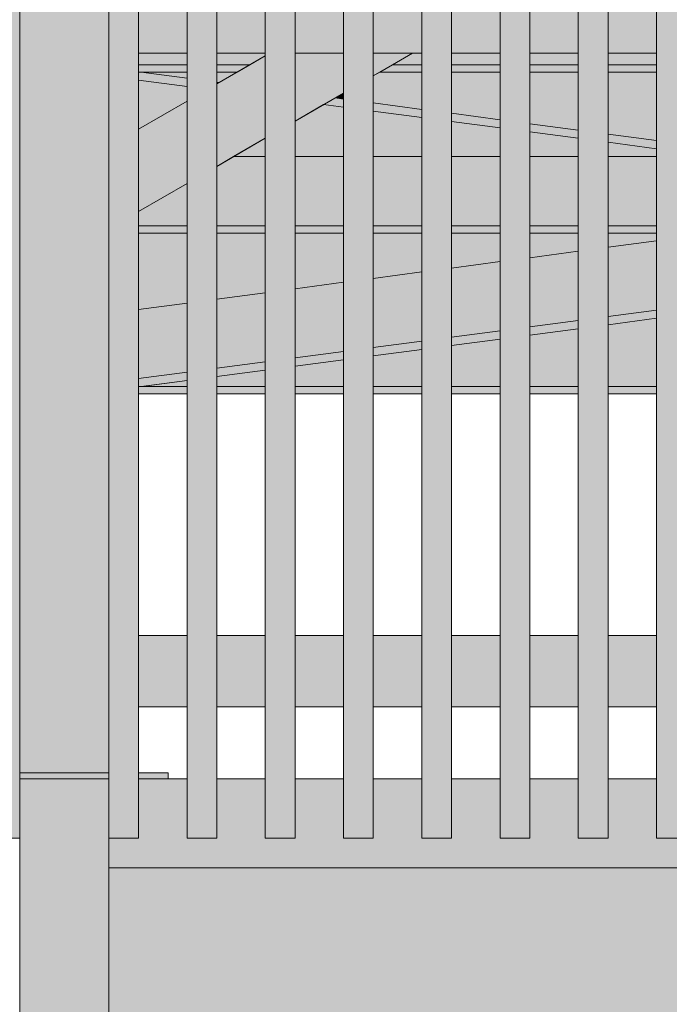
# Model space of a CAD drawing. Header units: millimetres. Extents: x 0 to 1517, y -116 to 725.
# Tile 143 of 256: x 733 to 744, y 290 to 307. Entities that reach past the tile are written whole.
import ezdxf

# ---------------------------------------------------------------- set-up
doc = ezdxf.new("R2010")
doc.units = ezdxf.units.MM
doc.layers.add('Ech.1_100', color=7, linetype='Continuous')
doc.styles.add('tahoma-z-r', font='txt', dxfattribs={"width": 0.704918})
doc.dimstyles.new('ISO-25', dxfattribs={"dimtxt": 2.5, "dimasz": 2.5, "dimexe": 1.25, "dimexo": 0.625, "dimtad": 1, "dimtxsty": 'Standard', "dimcen": 2.5, "dimadec": 0, "dimazin": 0, "dimtfac": 1, "dimtmove": 0, "dimatfit": 3, "dimfxl": 1, "dimarcsym": 0})

# ---------------------------------------------------------------- blocks, each defined once
blk = doc.blocks.new('cw-dimension-symbol2')
at = {"color": 0, "linetype": 'Continuous', "lineweight": -2}
for p, q in [((-0.5, -0.5), (0.5, 0.5)), ((-1, 0), (1, 0))]:
    blk.add_line(p, q, dxfattribs=at)
blk = doc.blocks.new('*D91')
at = {"layer": 'Defpoints', "color": 0}
for p in [(735.971, 334.007), (872.956, 301.823), (872.471, 299.882)]:
    blk.add_point(p, dxfattribs=at)
at = {"layer": 'Ech.1_100', "color": 0, "linetype": 'Continuous', "lineweight": -2}
for p, q in [((735.971, 334.007), (736.602, 336.53)), ((737.038, 335.802), (872.374, 301.968)), ((872.471, 299.882), (873.102, 302.405))]:
    blk.add_line(p, q, dxfattribs=at)
at = {"layer": 'Ech.1_100', "color": 0, "lineweight": -2, "xscale": 0.6000000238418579, "yscale": 0.6000000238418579, "zscale": 0.6000000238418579}
for p, rotation in [((736.456, 335.948), 165.9637565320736), ((872.956, 301.823), 345.9637565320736)]:
    blk.add_blockref('cw-dimension-symbol2', p, dxfattribs=dict(at, rotation=rotation))
at = {"layer": 'Ech.1_100', "color": 7, "linetype": 'Continuous', "lineweight": 5, "insert": (805.252, 321.068), "char_height": 2.5, "attachment_point": 5, "rotation": 345.9638, "style": 'tahoma-z-r'}
blk.add_mtext('14.07', dxfattribs=at)

msp = doc.modelspace()

# ---------------------------------------------------------------- hatches: boundary and pattern name
at = {"layer": 'Ech.1_100', "linetype": 'Continuous', "lineweight": 5, "true_color": 0xe0c8b3, "transparency": 33554687}
msp.add_hatch(color=9, dxfattribs=at).paths.add_polyline_path([(732.58, 294.25), (734.08, 294.25), (734.08, 328.954), (732.58, 328.279), (732.58, 294.25)])
at = {"layer": 'Ech.1_100', "linetype": 'Continuous', "lineweight": 5, "true_color": 0xeaddd7, "transparency": 33554687}
for points in [[(732.08, 293.15), (732.58, 293.15), (732.58, 325.311), (732.08, 325.436), (732.08, 293.15)], [(734.08, 293.15), (734.58, 293.15), (734.58, 324.811), (734.08, 324.936), (734.08, 293.15)], [(735.397, 293.15), (735.897, 293.15), (735.897, 323.967), (735.397, 324.092), (735.397, 293.15)], [(736.713, 293.15), (737.213, 293.15), (737.213, 323.637), (736.713, 323.762), (736.713, 293.15)], [(738.03, 293.15), (738.53, 293.15), (738.53, 323.308), (738.03, 323.433), (738.03, 293.15)], [(739.347, 293.15), (739.847, 293.15), (739.847, 322.979), (739.347, 323.104), (739.347, 293.15)], [(740.663, 293.15), (741.163, 293.15), (741.163, 322.65), (740.663, 322.775), (740.663, 293.15)], [(741.98, 293.15), (742.48, 293.15), (742.48, 322.321), (741.98, 322.446), (741.98, 293.15)], [(743.297, 293.15), (743.797, 293.15), (743.797, 321.992), (743.297, 322.117), (743.297, 293.15)]]:
    msp.add_hatch(color=254, dxfattribs=at).paths.add_polyline_path(points)
at = {"layer": 'Ech.1_100', "linetype": 'Continuous', "lineweight": 5, "true_color": 0xd4c4b3, "transparency": 33554687}
for points in [[(735.397, 307.557), (734.58, 307.557), (734.58, 306.357), (735.397, 306.357), (735.397, 307.557)], [(735.897, 306.357), (736.713, 306.357), (736.713, 307.557), (735.897, 307.557), (735.897, 306.357)], [(737.213, 306.357), (738.03, 306.357), (738.03, 307.557), (737.213, 307.557), (737.213, 306.357)], [(738.53, 306.357), (739.347, 306.357), (739.347, 307.557), (738.53, 307.557), (738.53, 306.357)], [(739.847, 306.357), (740.663, 306.357), (740.663, 307.557), (739.847, 307.557), (739.847, 306.357)], [(741.163, 306.357), (741.98, 306.357), (741.98, 307.557), (741.163, 307.557), (741.163, 306.357)], [(742.48, 306.357), (743.297, 306.357), (743.297, 307.557), (742.48, 307.557), (742.48, 306.357)], [(735.397, 296.557), (734.58, 296.557), (734.58, 295.357), (735.397, 295.357), (735.397, 296.557)], [(736.713, 296.557), (735.897, 296.557), (735.897, 295.357), (736.713, 295.357), (736.713, 296.557)], [(738.03, 296.557), (737.213, 296.557), (737.213, 295.357), (738.03, 295.357), (738.03, 296.557)], [(739.347, 296.557), (738.53, 296.557), (738.53, 295.357), (739.347, 295.357), (739.347, 296.557)], [(740.663, 296.557), (739.847, 296.557), (739.847, 295.357), (740.663, 295.357), (740.663, 296.557)], [(741.98, 296.557), (741.163, 296.557), (741.163, 295.357), (741.98, 295.357), (741.98, 296.557)], [(743.297, 296.557), (742.48, 296.557), (742.48, 295.357), (743.297, 295.357), (743.297, 296.557)]]:
    msp.add_hatch(color=9, dxfattribs=at).paths.add_polyline_path(points)
at = {"layer": 'Ech.1_100', "linetype": 'Continuous', "lineweight": 5, "true_color": 0xe0d1b3, "transparency": 33554687}
for points in [[(734.58, 306.161), (735.397, 306.161), (735.397, 306.357), (734.58, 306.357), (734.58, 306.161)], [(735.897, 306.161), (736.451, 306.161), (736.713, 306.312), (736.713, 306.357), (735.897, 306.357), (735.897, 306.161)], [(738.851, 306.161), (739.347, 306.161), (739.347, 306.357), (739.191, 306.357), (738.851, 306.161)], [(739.847, 306.161), (740.663, 306.161), (740.663, 306.357), (739.847, 306.357), (739.847, 306.161)], [(741.163, 306.161), (741.98, 306.161), (741.98, 306.357), (741.163, 306.357), (741.163, 306.161)], [(742.48, 306.161), (743.297, 306.161), (743.297, 306.357), (742.48, 306.357), (742.48, 306.161)], [(734.58, 306.039), (735.397, 306.039), (735.397, 306.161), (734.58, 306.161), (734.58, 306.039)], [(736.451, 306.161), (735.897, 306.161), (735.897, 306.039), (736.239, 306.039), (736.451, 306.161)], [(738.639, 306.039), (739.347, 306.039), (739.347, 306.161), (738.851, 306.161), (738.639, 306.039)], [(739.847, 306.039), (740.663, 306.039), (740.663, 306.161), (739.847, 306.161), (739.847, 306.039)], [(741.163, 306.039), (741.98, 306.039), (741.98, 306.161), (741.163, 306.161), (741.163, 306.039)], [(742.48, 306.039), (743.297, 306.039), (743.297, 306.161), (742.48, 306.161), (742.48, 306.039)], [(735.897, 303.456), (736.713, 303.456), (736.713, 304.619), (736.18, 304.619), (735.897, 304.455), (735.897, 303.456)], [(737.213, 303.456), (738.03, 303.456), (738.03, 304.619), (737.213, 304.619), (737.213, 303.456)], [(738.53, 303.456), (739.347, 303.456), (739.347, 304.619), (738.53, 304.619), (738.53, 303.456)], [(739.847, 303.456), (740.663, 303.456), (740.663, 304.619), (739.847, 304.619), (739.847, 303.456)], [(741.163, 303.456), (741.98, 303.456), (741.98, 304.619), (741.163, 304.619), (741.163, 303.456)], [(742.48, 303.456), (743.297, 303.456), (743.297, 304.619), (742.48, 304.619), (742.48, 303.456)], [(734.58, 303.456), (735.397, 303.456), (735.397, 304.167), (734.58, 303.695), (734.58, 303.456)], [(734.58, 303.333), (735.397, 303.333), (735.397, 303.456), (734.58, 303.456), (734.58, 303.333)], [(735.897, 303.333), (736.713, 303.333), (736.713, 303.456), (735.897, 303.456), (735.897, 303.333)], [(737.213, 303.333), (738.03, 303.333), (738.03, 303.456), (737.213, 303.456), (737.213, 303.333)], [(738.53, 303.333), (739.347, 303.333), (739.347, 303.456), (738.53, 303.456), (738.53, 303.333)], [(739.847, 303.333), (740.663, 303.333), (740.663, 303.456), (739.847, 303.456), (739.847, 303.333)], [(741.163, 303.333), (741.98, 303.333), (741.98, 303.456), (741.163, 303.456), (741.163, 303.333)], [(742.48, 303.333), (743.297, 303.333), (743.297, 303.456), (742.48, 303.456), (742.48, 303.333)], [(742.48, 300.751), (743.297, 300.751), (743.297, 301.898), (742.48, 301.789), (742.48, 300.751)], [(741.163, 300.751), (741.98, 300.751), (741.98, 301.723), (741.163, 301.615), (741.163, 300.751)], [(739.847, 300.751), (740.663, 300.751), (740.663, 301.549), (739.847, 301.441), (739.847, 300.751)], [(738.53, 300.751), (739.347, 300.751), (739.347, 301.375), (738.53, 301.267), (738.53, 300.751)], [(737.213, 300.751), (738.03, 300.751), (738.03, 301.2), (737.213, 301.092), (737.213, 300.751)], [(735.897, 300.751), (736.713, 300.751), (736.713, 301.026), (735.897, 300.918), (735.897, 300.751)], [(734.58, 300.628), (735.397, 300.628), (735.397, 300.751), (734.633, 300.751), (734.624, 300.75), (734.58, 300.75), (734.58, 300.628)], [(734.633, 300.751), (735.397, 300.751), (735.397, 300.852), (734.633, 300.751)], [(735.897, 300.628), (736.713, 300.628), (736.713, 300.751), (735.897, 300.751), (735.897, 300.628)], [(737.213, 300.628), (738.03, 300.628), (738.03, 300.751), (737.213, 300.751), (737.213, 300.628)], [(738.53, 300.628), (739.347, 300.628), (739.347, 300.751), (738.53, 300.751), (738.53, 300.628)], [(739.847, 300.628), (740.663, 300.628), (740.663, 300.751), (739.847, 300.751), (739.847, 300.628)], [(741.163, 300.628), (741.98, 300.628), (741.98, 300.751), (741.163, 300.751), (741.163, 300.628)], [(742.48, 300.628), (743.297, 300.628), (743.297, 300.751), (742.48, 300.751), (742.48, 300.628)]]:
    msp.add_hatch(color=254, dxfattribs=at).paths.add_polyline_path(points)
at = {"layer": 'Ech.1_100', "linetype": 'Continuous', "lineweight": 5, "true_color": 0xe0d9d1, "transparency": 33554687}
for points in [[(735.897, 304.455), (736.713, 304.927), (736.713, 306.312), (735.897, 305.841), (735.897, 304.455)], [(738.03, 306.357), (737.213, 306.357), (737.213, 305.215), (738.03, 305.687), (738.03, 306.357)], [(739.191, 306.357), (738.53, 306.357), (738.53, 305.976), (739.191, 306.357)], [(734.624, 306.039), (734.58, 306.039), (734.58, 305.906), (735.397, 305.798), (735.397, 305.936), (734.624, 306.039)], [(735.397, 306.039), (734.624, 306.039), (735.397, 305.936), (735.397, 306.039)], [(736.239, 306.039), (735.897, 306.039), (735.897, 305.87), (735.938, 305.865), (736.239, 306.039)], [(739.347, 306.039), (738.639, 306.039), (738.53, 305.976), (738.53, 305.522), (739.347, 305.413), (739.347, 306.039)], [(740.663, 306.039), (739.847, 306.039), (739.847, 305.347), (740.663, 305.239), (740.663, 306.039)], [(741.98, 306.039), (741.163, 306.039), (741.163, 305.173), (741.98, 305.065), (741.98, 306.039)], [(743.297, 306.039), (742.48, 306.039), (742.48, 304.999), (743.297, 304.891), (743.297, 306.039)], [(735.938, 305.865), (735.897, 305.87), (735.897, 305.841), (735.938, 305.865)], [(734.58, 303.695), (735.397, 304.167), (735.397, 305.552), (734.58, 305.081), (734.58, 303.695)], [(737.695, 305.494), (738.03, 305.45), (738.03, 305.588), (737.89, 305.606), (737.695, 305.494)], [(737.89, 305.606), (738.03, 305.588), (738.03, 305.687), (737.89, 305.606)], [(739.347, 305.413), (738.53, 305.522), (738.53, 305.383), (739.347, 305.275), (739.347, 305.413)], [(740.663, 305.239), (739.847, 305.347), (739.847, 305.209), (740.663, 305.101), (740.663, 305.239)], [(741.163, 305.035), (741.98, 304.927), (741.98, 305.065), (741.163, 305.173), (741.163, 305.035)], [(743.297, 304.891), (742.48, 304.999), (742.48, 304.861), (743.297, 304.752), (743.297, 304.891)], [(743.297, 303.2), (742.48, 303.092), (742.48, 301.928), (743.297, 302.036), (743.297, 303.2)], [(741.163, 301.753), (741.98, 301.861), (741.98, 303.026), (741.163, 302.918), (741.163, 301.753)], [(739.847, 301.579), (740.663, 301.687), (740.663, 302.851), (739.847, 302.743), (739.847, 301.579)], [(738.53, 301.405), (739.347, 301.513), (739.347, 302.677), (738.53, 302.569), (738.53, 301.405)], [(737.213, 301.23), (738.03, 301.339), (738.03, 302.503), (737.213, 302.395), (737.213, 301.23)], [(736.713, 302.328), (735.897, 302.22), (735.897, 301.056), (736.713, 301.164), (736.713, 302.328)], [(735.397, 302.154), (734.58, 302.046), (734.58, 300.882), (735.397, 300.99), (735.397, 302.154)], [(742.48, 301.789), (743.297, 301.898), (743.297, 302.036), (742.48, 301.928), (742.48, 301.789)], [(741.163, 301.615), (741.98, 301.723), (741.98, 301.861), (741.163, 301.753), (741.163, 301.615)], [(740.663, 301.687), (739.847, 301.579), (739.847, 301.441), (740.663, 301.549), (740.663, 301.687)], [(738.53, 301.267), (739.347, 301.375), (739.347, 301.513), (738.53, 301.405), (738.53, 301.267)], [(737.213, 301.092), (738.03, 301.2), (738.03, 301.339), (737.213, 301.23), (737.213, 301.092)], [(735.897, 300.918), (736.713, 301.026), (736.713, 301.164), (735.897, 301.056), (735.897, 300.918)], [(734.58, 300.75), (734.624, 300.75), (735.397, 300.852), (735.397, 300.99), (734.58, 300.882), (734.58, 300.75)]]:
    msp.add_hatch(color=254, dxfattribs=at).paths.add_polyline_path(points)
at = {"layer": 'Ech.1_100', "linetype": 'Continuous', "lineweight": 5, "true_color": 0xe6f1fc, "transparency": 33554687}
for points in [[(735.397, 305.798), (734.58, 305.906), (734.58, 305.081), (735.397, 305.552), (735.397, 305.798)], [(737.213, 304.619), (738.03, 304.619), (738.03, 305.45), (737.695, 305.494), (737.213, 305.215), (737.213, 304.619)], [(738.53, 304.619), (739.347, 304.619), (739.347, 305.275), (738.53, 305.383), (738.53, 304.619)], [(739.847, 304.619), (740.663, 304.619), (740.663, 305.101), (739.847, 305.209), (739.847, 304.619)], [(736.18, 304.619), (736.713, 304.619), (736.713, 304.927), (736.18, 304.619)], [(741.163, 304.619), (741.98, 304.619), (741.98, 304.927), (741.163, 305.035), (741.163, 304.619)], [(742.48, 304.619), (743.297, 304.619), (743.297, 304.752), (742.48, 304.861), (742.48, 304.619)], [(735.397, 303.333), (734.58, 303.333), (734.58, 302.046), (735.397, 302.154), (735.397, 303.333)], [(736.713, 303.333), (735.897, 303.333), (735.897, 302.22), (736.713, 302.328), (736.713, 303.333)], [(738.03, 303.333), (737.213, 303.333), (737.213, 302.395), (738.03, 302.503), (738.03, 303.333)], [(739.347, 303.333), (738.53, 303.333), (738.53, 302.569), (739.347, 302.677), (739.347, 303.333)], [(740.663, 303.333), (739.847, 303.333), (739.847, 302.743), (740.663, 302.851), (740.663, 303.333)], [(741.98, 303.333), (741.163, 303.333), (741.163, 302.918), (741.98, 303.026), (741.98, 303.333)], [(743.297, 303.333), (742.48, 303.333), (742.48, 303.092), (743.297, 303.2), (743.297, 303.333)]]:
    msp.add_hatch(color=7, dxfattribs=at).paths.add_polyline_path(points)
at = {"layer": 'Ech.1_100', "linetype": 'Continuous', "lineweight": 5, "true_color": 0xb3d6f7, "transparency": 33554687}
for points in [[(734.08, 294.25), (732.58, 294.25), (732.58, 294.15), (734.08, 294.15), (734.08, 294.25)], [(734.58, 294.15), (735.08, 294.15), (735.08, 294.25), (734.58, 294.25), (734.58, 294.15)]]:
    msp.add_hatch(color=254, dxfattribs=at).paths.add_polyline_path(points)
at = {"layer": 'Ech.1_100', "linetype": 'Continuous', "lineweight": 5, "true_color": 0xdcdcdc, "transparency": 33554687}
for points in [[(734.08, 294.15), (732.58, 294.15), (732.58, 257.357), (734.08, 257.357), (734.08, 294.15)], [(734.08, 292.65), (774.08, 292.65), (774.08, 293.15), (773.58, 293.15), (773.58, 294.15), (772.763, 294.15), (772.763, 293.15), (772.263, 293.15), (772.263, 294.15), (771.447, 294.15), (771.447, 293.15), (770.947, 293.15), (770.947, 294.15), (770.13, 294.15), (770.13, 293.15), (769.63, 293.15), (769.63, 294.15), (768.813, 294.15), (768.813, 293.15), (768.313, 293.15), (768.313, 294.15), (767.497, 294.15), (767.497, 293.15), (766.997, 293.15), (766.997, 294.15), (766.18, 294.15), (766.18, 293.15), (765.68, 293.15), (765.68, 294.15), (764.863, 294.15), (764.863, 293.15), (764.363, 293.15), (764.363, 294.15), (763.547, 294.15), (763.547, 293.15), (763.047, 293.15), (763.047, 294.15), (762.23, 294.15), (762.23, 293.15), (761.73, 293.15), (761.73, 294.15), (760.913, 294.15), (760.913, 293.15), (760.413, 293.15), (760.413, 294.15), (759.597, 294.15), (759.597, 293.15), (759.097, 293.15), (759.097, 294.15), (758.28, 294.15), (758.28, 293.15), (757.78, 293.15), (757.78, 294.15), (756.963, 294.15), (756.963, 293.15), (756.463, 293.15), (756.463, 294.15), (755.647, 294.15), (755.647, 293.15), (755.147, 293.15), (755.147, 294.15), (754.33, 294.15), (754.33, 293.15), (753.83, 293.15), (753.83, 294.15), (753.013, 294.15), (753.013, 293.15), (752.513, 293.15), (752.513, 294.15), (751.697, 294.15), (751.697, 293.15), (751.197, 293.15), (751.197, 294.15), (750.38, 294.15), (750.38, 293.15), (749.88, 293.15), (749.88, 294.15), (749.063, 294.15), (749.063, 293.15), (748.563, 293.15), (748.563, 294.15), (747.747, 294.15), (747.747, 293.15), (747.247, 293.15), (747.247, 294.15), (746.43, 294.15), (746.43, 293.15), (745.93, 293.15), (745.93, 294.15), (745.113, 294.15), (745.113, 293.15), (744.613, 293.15), (744.613, 294.15), (743.797, 294.15), (743.797, 293.15), (743.297, 293.15), (743.297, 294.15), (742.48, 294.15), (742.48, 293.15), (741.98, 293.15), (741.98, 294.15), (741.163, 294.15), (741.163, 293.15), (740.663, 293.15), (740.663, 294.15), (739.847, 294.15), (739.847, 293.15), (739.347, 293.15), (739.347, 294.15), (738.53, 294.15), (738.53, 293.15), (738.03, 293.15), (738.03, 294.15), (737.213, 294.15), (737.213, 293.15), (736.713, 293.15), (736.713, 294.15), (735.897, 294.15), (735.897, 293.15), (735.397, 293.15), (735.397, 294.15), (734.58, 294.15), (734.58, 293.15), (734.08, 293.15), (734.08, 292.65)]]:
    msp.add_hatch(color=254, dxfattribs=at).paths.add_polyline_path(points)
at = {"layer": 'Ech.1_100', "linetype": 'Continuous', "lineweight": 5, "true_color": 0xf8f8f8, "transparency": 33554687}
msp.add_hatch(color=7, dxfattribs=at).paths.add_polyline_path([(774.08, 292.65), (734.08, 292.65), (734.08, 257.357), (774.08, 257.357), (774.08, 292.65)])

# ---------------------------------------------------------------- linework, layer by layer
at = {"layer": 'Ech.1_100', "color": 7, "linetype": 'Continuous', "lineweight": 5}
for points in [[(732.58, 294.25), (734.08, 294.25), (734.08, 328.954), (732.58, 328.279), (732.58, 294.25)], [(732.08, 293.15), (732.58, 293.15), (732.58, 325.311), (732.08, 325.436), (732.08, 293.15)], [(734.08, 293.15), (734.58, 293.15), (734.58, 324.811), (734.08, 324.936), (734.08, 293.15)], [(735.397, 293.15), (735.897, 293.15), (735.897, 323.967), (735.397, 324.092), (735.397, 293.15)], [(736.713, 293.15), (737.213, 293.15), (737.213, 323.637), (736.713, 323.762), (736.713, 293.15)], [(738.03, 293.15), (738.53, 293.15), (738.53, 323.308), (738.03, 323.433), (738.03, 293.15)], [(739.347, 293.15), (739.847, 293.15), (739.847, 322.979), (739.347, 323.104), (739.347, 293.15)], [(740.663, 293.15), (741.163, 293.15), (741.163, 322.65), (740.663, 322.775), (740.663, 293.15)], [(741.98, 293.15), (742.48, 293.15), (742.48, 322.321), (741.98, 322.446), (741.98, 293.15)], [(743.297, 293.15), (743.797, 293.15), (743.797, 321.992), (743.297, 322.117), (743.297, 293.15)], [(735.397, 307.557), (734.58, 307.557), (734.58, 306.357), (735.397, 306.357), (735.397, 307.557)], [(735.897, 306.357), (736.713, 306.357), (736.713, 307.557), (735.897, 307.557), (735.897, 306.357)], [(737.213, 306.357), (738.03, 306.357), (738.03, 307.557), (737.213, 307.557), (737.213, 306.357)], [(738.53, 306.357), (739.347, 306.357), (739.347, 307.557), (738.53, 307.557), (738.53, 306.357)], [(739.847, 306.357), (740.663, 306.357), (740.663, 307.557), (739.847, 307.557), (739.847, 306.357)], [(741.163, 306.357), (741.98, 306.357), (741.98, 307.557), (741.163, 307.557), (741.163, 306.357)], [(742.48, 306.357), (743.297, 306.357), (743.297, 307.557), (742.48, 307.557), (742.48, 306.357)], [(734.58, 306.161), (735.397, 306.161), (735.397, 306.357), (734.58, 306.357), (734.58, 306.161)], [(735.897, 306.161), (736.451, 306.161), (736.713, 306.312), (736.713, 306.357), (735.897, 306.357), (735.897, 306.161)], [(735.897, 304.455), (736.713, 304.927), (736.713, 306.312), (735.897, 305.841), (735.897, 304.455)], [(738.03, 306.357), (737.213, 306.357), (737.213, 305.215), (738.03, 305.687), (738.03, 306.357)], [(739.191, 306.357), (738.53, 306.357), (738.53, 305.976), (739.191, 306.357)], [(738.851, 306.161), (739.347, 306.161), (739.347, 306.357), (739.191, 306.357), (738.851, 306.161)], [(739.847, 306.161), (740.663, 306.161), (740.663, 306.357), (739.847, 306.357), (739.847, 306.161)], [(741.163, 306.161), (741.98, 306.161), (741.98, 306.357), (741.163, 306.357), (741.163, 306.161)], [(742.48, 306.161), (743.297, 306.161), (743.297, 306.357), (742.48, 306.357), (742.48, 306.161)], [(734.58, 306.039), (735.397, 306.039), (735.397, 306.161), (734.58, 306.161), (734.58, 306.039)], [(736.451, 306.161), (735.897, 306.161), (735.897, 306.039), (736.239, 306.039), (736.451, 306.161)], [(738.639, 306.039), (739.347, 306.039), (739.347, 306.161), (738.851, 306.161), (738.639, 306.039)], [(739.847, 306.039), (740.663, 306.039), (740.663, 306.161), (739.847, 306.161), (739.847, 306.039)], [(741.163, 306.039), (741.98, 306.039), (741.98, 306.161), (741.163, 306.161), (741.163, 306.039)], [(742.48, 306.039), (743.297, 306.039), (743.297, 306.161), (742.48, 306.161), (742.48, 306.039)], [(734.624, 306.039), (734.58, 306.039), (734.58, 305.906), (735.397, 305.798), (735.397, 305.936), (734.624, 306.039)], [(735.397, 305.798), (734.58, 305.906), (734.58, 305.081), (735.397, 305.552), (735.397, 305.798)], [(735.397, 306.039), (734.624, 306.039), (735.397, 305.936), (735.397, 306.039)], [(736.239, 306.039), (735.897, 306.039), (735.897, 305.87), (735.938, 305.865), (736.239, 306.039)], [(739.347, 306.039), (738.639, 306.039), (738.53, 305.976), (738.53, 305.522), (739.347, 305.413), (739.347, 306.039)], [(740.663, 306.039), (739.847, 306.039), (739.847, 305.347), (740.663, 305.239), (740.663, 306.039)], [(741.98, 306.039), (741.163, 306.039), (741.163, 305.173), (741.98, 305.065), (741.98, 306.039)], [(743.297, 306.039), (742.48, 306.039), (742.48, 304.999), (743.297, 304.891), (743.297, 306.039)], [(735.938, 305.865), (735.897, 305.87), (735.897, 305.841), (735.938, 305.865)], [(734.58, 303.695), (735.397, 304.167), (735.397, 305.552), (734.58, 305.081), (734.58, 303.695)], [(737.695, 305.494), (738.03, 305.45), (738.03, 305.588), (737.89, 305.606), (737.695, 305.494)], [(737.89, 305.606), (738.03, 305.588), (738.03, 305.687), (737.89, 305.606)], [(737.213, 304.619), (738.03, 304.619), (738.03, 305.45), (737.695, 305.494), (737.213, 305.215), (737.213, 304.619)], [(739.347, 305.413), (738.53, 305.522), (738.53, 305.383), (739.347, 305.275), (739.347, 305.413)], [(738.53, 304.619), (739.347, 304.619), (739.347, 305.275), (738.53, 305.383), (738.53, 304.619)], [(740.663, 305.239), (739.847, 305.347), (739.847, 305.209), (740.663, 305.101), (740.663, 305.239)], [(739.847, 304.619), (740.663, 304.619), (740.663, 305.101), (739.847, 305.209), (739.847, 304.619)], [(741.163, 305.035), (741.98, 304.927), (741.98, 305.065), (741.163, 305.173), (741.163, 305.035)], [(736.18, 304.619), (736.713, 304.619), (736.713, 304.927), (736.18, 304.619)], [(741.163, 304.619), (741.98, 304.619), (741.98, 304.927), (741.163, 305.035), (741.163, 304.619)], [(743.297, 304.891), (742.48, 304.999), (742.48, 304.861), (743.297, 304.752), (743.297, 304.891)], [(742.48, 304.619), (743.297, 304.619), (743.297, 304.752), (742.48, 304.861), (742.48, 304.619)], [(735.897, 303.456), (736.713, 303.456), (736.713, 304.619), (736.18, 304.619), (735.897, 304.455), (735.897, 303.456)], [(737.213, 303.456), (738.03, 303.456), (738.03, 304.619), (737.213, 304.619), (737.213, 303.456)], [(738.53, 303.456), (739.347, 303.456), (739.347, 304.619), (738.53, 304.619), (738.53, 303.456)], [(739.847, 303.456), (740.663, 303.456), (740.663, 304.619), (739.847, 304.619), (739.847, 303.456)], [(741.163, 303.456), (741.98, 303.456), (741.98, 304.619), (741.163, 304.619), (741.163, 303.456)], [(742.48, 303.456), (743.297, 303.456), (743.297, 304.619), (742.48, 304.619), (742.48, 303.456)], [(734.58, 303.456), (735.397, 303.456), (735.397, 304.167), (734.58, 303.695), (734.58, 303.456)], [(734.58, 303.333), (735.397, 303.333), (735.397, 303.456), (734.58, 303.456), (734.58, 303.333)], [(735.897, 303.333), (736.713, 303.333), (736.713, 303.456), (735.897, 303.456), (735.897, 303.333)], [(737.213, 303.333), (738.03, 303.333), (738.03, 303.456), (737.213, 303.456), (737.213, 303.333)], [(738.53, 303.333), (739.347, 303.333), (739.347, 303.456), (738.53, 303.456), (738.53, 303.333)], [(739.847, 303.333), (740.663, 303.333), (740.663, 303.456), (739.847, 303.456), (739.847, 303.333)], [(741.163, 303.333), (741.98, 303.333), (741.98, 303.456), (741.163, 303.456), (741.163, 303.333)], [(742.48, 303.333), (743.297, 303.333), (743.297, 303.456), (742.48, 303.456), (742.48, 303.333)], [(735.397, 303.333), (734.58, 303.333), (734.58, 302.046), (735.397, 302.154), (735.397, 303.333)], [(736.713, 303.333), (735.897, 303.333), (735.897, 302.22), (736.713, 302.328), (736.713, 303.333)], [(738.03, 303.333), (737.213, 303.333), (737.213, 302.395), (738.03, 302.503), (738.03, 303.333)], [(739.347, 303.333), (738.53, 303.333), (738.53, 302.569), (739.347, 302.677), (739.347, 303.333)], [(740.663, 303.333), (739.847, 303.333), (739.847, 302.743), (740.663, 302.851), (740.663, 303.333)], [(741.98, 303.333), (741.163, 303.333), (741.163, 302.918), (741.98, 303.026), (741.98, 303.333)], [(743.297, 303.333), (742.48, 303.333), (742.48, 303.092), (743.297, 303.2), (743.297, 303.333)], [(743.297, 303.2), (742.48, 303.092), (742.48, 301.928), (743.297, 302.036), (743.297, 303.2)], [(741.163, 301.753), (741.98, 301.861), (741.98, 303.026), (741.163, 302.918), (741.163, 301.753)], [(739.847, 301.579), (740.663, 301.687), (740.663, 302.851), (739.847, 302.743), (739.847, 301.579)], [(738.53, 301.405), (739.347, 301.513), (739.347, 302.677), (738.53, 302.569), (738.53, 301.405)], [(737.213, 301.23), (738.03, 301.339), (738.03, 302.503), (737.213, 302.395), (737.213, 301.23)], [(736.713, 302.328), (735.897, 302.22), (735.897, 301.056), (736.713, 301.164), (736.713, 302.328)], [(735.397, 302.154), (734.58, 302.046), (734.58, 300.882), (735.397, 300.99), (735.397, 302.154)], [(742.48, 301.789), (743.297, 301.898), (743.297, 302.036), (742.48, 301.928), (742.48, 301.789)], [(741.163, 301.615), (741.98, 301.723), (741.98, 301.861), (741.163, 301.753), (741.163, 301.615)], [(742.48, 300.751), (743.297, 300.751), (743.297, 301.898), (742.48, 301.789), (742.48, 300.751)], [(740.663, 301.687), (739.847, 301.579), (739.847, 301.441), (740.663, 301.549), (740.663, 301.687)], [(741.163, 300.751), (741.98, 300.751), (741.98, 301.723), (741.163, 301.615), (741.163, 300.751)], [(738.53, 301.267), (739.347, 301.375), (739.347, 301.513), (738.53, 301.405), (738.53, 301.267)], [(739.847, 300.751), (740.663, 300.751), (740.663, 301.549), (739.847, 301.441), (739.847, 300.751)], [(737.213, 301.092), (738.03, 301.2), (738.03, 301.339), (737.213, 301.23), (737.213, 301.092)], [(738.53, 300.751), (739.347, 300.751), (739.347, 301.375), (738.53, 301.267), (738.53, 300.751)], [(735.897, 300.918), (736.713, 301.026), (736.713, 301.164), (735.897, 301.056), (735.897, 300.918)], [(737.213, 300.751), (738.03, 300.751), (738.03, 301.2), (737.213, 301.092), (737.213, 300.751)], [(734.58, 300.75), (734.624, 300.75), (735.397, 300.852), (735.397, 300.99), (734.58, 300.882), (734.58, 300.75)], [(735.897, 300.751), (736.713, 300.751), (736.713, 301.026), (735.897, 300.918), (735.897, 300.751)], [(734.58, 300.628), (735.397, 300.628), (735.397, 300.751), (734.633, 300.751), (734.624, 300.75), (734.58, 300.75), (734.58, 300.628)], [(734.633, 300.751), (735.397, 300.751), (735.397, 300.852), (734.633, 300.751)], [(735.897, 300.628), (736.713, 300.628), (736.713, 300.751), (735.897, 300.751), (735.897, 300.628)], [(737.213, 300.628), (738.03, 300.628), (738.03, 300.751), (737.213, 300.751), (737.213, 300.628)], [(738.53, 300.628), (739.347, 300.628), (739.347, 300.751), (738.53, 300.751), (738.53, 300.628)], [(739.847, 300.628), (740.663, 300.628), (740.663, 300.751), (739.847, 300.751), (739.847, 300.628)], [(741.163, 300.628), (741.98, 300.628), (741.98, 300.751), (741.163, 300.751), (741.163, 300.628)], [(742.48, 300.628), (743.297, 300.628), (743.297, 300.751), (742.48, 300.751), (742.48, 300.628)], [(735.397, 296.557), (734.58, 296.557), (734.58, 295.357), (735.397, 295.357), (735.397, 296.557)], [(736.713, 296.557), (735.897, 296.557), (735.897, 295.357), (736.713, 295.357), (736.713, 296.557)], [(738.03, 296.557), (737.213, 296.557), (737.213, 295.357), (738.03, 295.357), (738.03, 296.557)], [(739.347, 296.557), (738.53, 296.557), (738.53, 295.357), (739.347, 295.357), (739.347, 296.557)], [(740.663, 296.557), (739.847, 296.557), (739.847, 295.357), (740.663, 295.357), (740.663, 296.557)], [(741.98, 296.557), (741.163, 296.557), (741.163, 295.357), (741.98, 295.357), (741.98, 296.557)], [(743.297, 296.557), (742.48, 296.557), (742.48, 295.357), (743.297, 295.357), (743.297, 296.557)], [(734.08, 294.25), (732.58, 294.25), (732.58, 294.15), (734.08, 294.15), (734.08, 294.25)], [(734.08, 294.15), (732.58, 294.15), (732.58, 257.357), (734.08, 257.357), (734.08, 294.15)], [(734.58, 294.15), (735.08, 294.15), (735.08, 294.25), (734.58, 294.25), (734.58, 294.15)], [(774.08, 292.65), (734.08, 292.65), (734.08, 257.357), (774.08, 257.357), (774.08, 292.65)]]:
    msp.add_lwpolyline(points, close=True, dxfattribs=at)
msp.add_lwpolyline([(743.797, 293.15), (743.297, 293.15), (743.297, 294.15), (742.48, 294.15), (742.48, 293.15), (741.98, 293.15), (741.98, 294.15), (741.163, 294.15), (741.163, 293.15), (740.663, 293.15), (740.663, 294.15), (739.847, 294.15), (739.847, 293.15), (739.347, 293.15), (739.347, 294.15), (738.53, 294.15), (738.53, 293.15), (738.03, 293.15), (738.03, 294.15), (737.213, 294.15), (737.213, 293.15), (736.713, 293.15), (736.713, 294.15), (735.897, 294.15), (735.897, 293.15), (735.397, 293.15), (735.397, 294.15), (734.58, 294.15), (734.58, 293.15), (734.08, 293.15), (734.08, 292.65), (734.08, 292.65), (774.08, 292.65)], dxfattribs=at)

# ---------------------------------------------------------------- dimensions: what is measured, and where the dimension line sits
dim = msp.add_linear_dim(base=(872.956, 301.823), p1=(735.971, 334.007), p2=(872.471, 299.882), angle=345.9638, text='14.07', dimstyle='ISO-25', override={"dimtxt": 2.5, "dimasz": 0.6, "dimexe": 0.6, "dimexo": 0, "dimgap": 0, "dimdec": 2, "dimlfac": 1, "dimtxsty": 'tahoma-z-r', "dimblk": 'cw-dimension-symbol2', "dimclrt": 7, "dimtmove": 2}, dxfattribs=at)
dim.commit()
dim.dimension.update_dxf_attribs({"geometry": '*D91', "text_midpoint": (805.252, 321.068), "dimtype": 161, "text_rotation": -14.0362})

doc.saveas('drawing.dxf')
